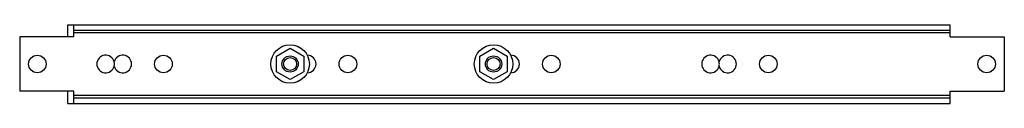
# Model space of a CAD drawing. Header units: millimetres. Extents: x 53 to 416, y 309 to 338.
import ezdxf

# ---------------------------------------------------------------- set-up
doc = ezdxf.new("R2010")
doc.units = ezdxf.units.MM
doc.header["$LTSCALE"] = 42.117725
doc.layers.get('0').update_dxf_attribs({"linetype": 'CONTINUOUS'})

msp = doc.modelspace()

# ---------------------------------------------------------------- linework, layer by layer
at = {"color": 7}
for p, q in [((70.95, 333.85), (70.95, 338.35)), ((70.95, 338.35), (396.25, 338.35)), ((73.25, 333.85), (73.25, 338.35)), ((396.25, 333.85), (396.25, 338.35)), ((73.25, 336.35), (396.25, 336.35)), ((396.25, 335.35), (73.25, 335.35)), ((53.25, 333.85), (53.25, 313.85)), ((73.25, 333.85), (53.25, 333.85)), ((396.25, 333.85), (416.25, 333.85)), ((416.25, 333.85), (416.25, 313.85)), ((147.95, 326.74), (152.95, 329.63)), ((147.95, 320.97), (147.95, 326.74)), ((152.95, 329.63), (157.95, 326.74)), ((157.95, 326.74), (157.95, 320.97)), ((222.95, 326.74), (227.95, 329.63)), ((222.95, 320.97), (222.95, 326.74)), ((227.95, 329.63), (232.95, 326.74)), ((232.95, 326.74), (232.95, 320.97)), ((152.95, 318.08), (147.95, 320.97)), ((157.95, 320.97), (152.95, 318.08)), ((227.95, 318.08), (222.95, 320.97)), ((232.95, 320.97), (227.95, 318.08)), ((73.25, 313.85), (53.25, 313.85)), ((70.95, 309.35), (70.95, 313.85)), ((73.25, 309.35), (73.25, 313.85)), ((73.25, 312.35), (396.25, 312.35)), ((396.25, 313.85), (416.25, 313.85)), ((396.25, 309.35), (396.25, 313.85)), ((70.95, 309.35), (396.25, 309.35)), ((73.25, 311.35), (396.25, 311.35))]:
    msp.add_line(p, q, dxfattribs=at)
for centre, radius in [((152.95, 323.85), 7.1), ((227.95, 323.85), 7.1), ((59.75, 323.85), 3.25), ((106.25, 323.85), 3.25), ((152.95, 323.85), 3), ((174.25, 323.85), 3.25), ((227.95, 323.85), 3), ((249.25, 323.85), 3.25), ((329.25, 323.85), 3.25), ((409.75, 323.85), 3.25), ((152.95, 323.85), 2.39), ((227.95, 323.85), 2.39)]:
    msp.add_circle(centre, radius, dxfattribs=at)
for centre, start, end in [((84.95, 323.85), 14.25, 345.75), ((91.25, 323.85), 194.25, 165.75), ((159.25, 323.85), 270.2204, 89.7796), ((234.25, 323.85), 270.2204, 89.7796), ((307.95, 323.85), 14.25, 345.75), ((314.25, 323.85), 194.25, 165.75), ((84.95, 323.85), 347.1421, 12.9056), ((307.95, 323.85), 347.1421, 12.9056)]:
    msp.add_arc(centre, 3.25, start, end, dxfattribs=at)

doc.saveas('drawing.dxf')
